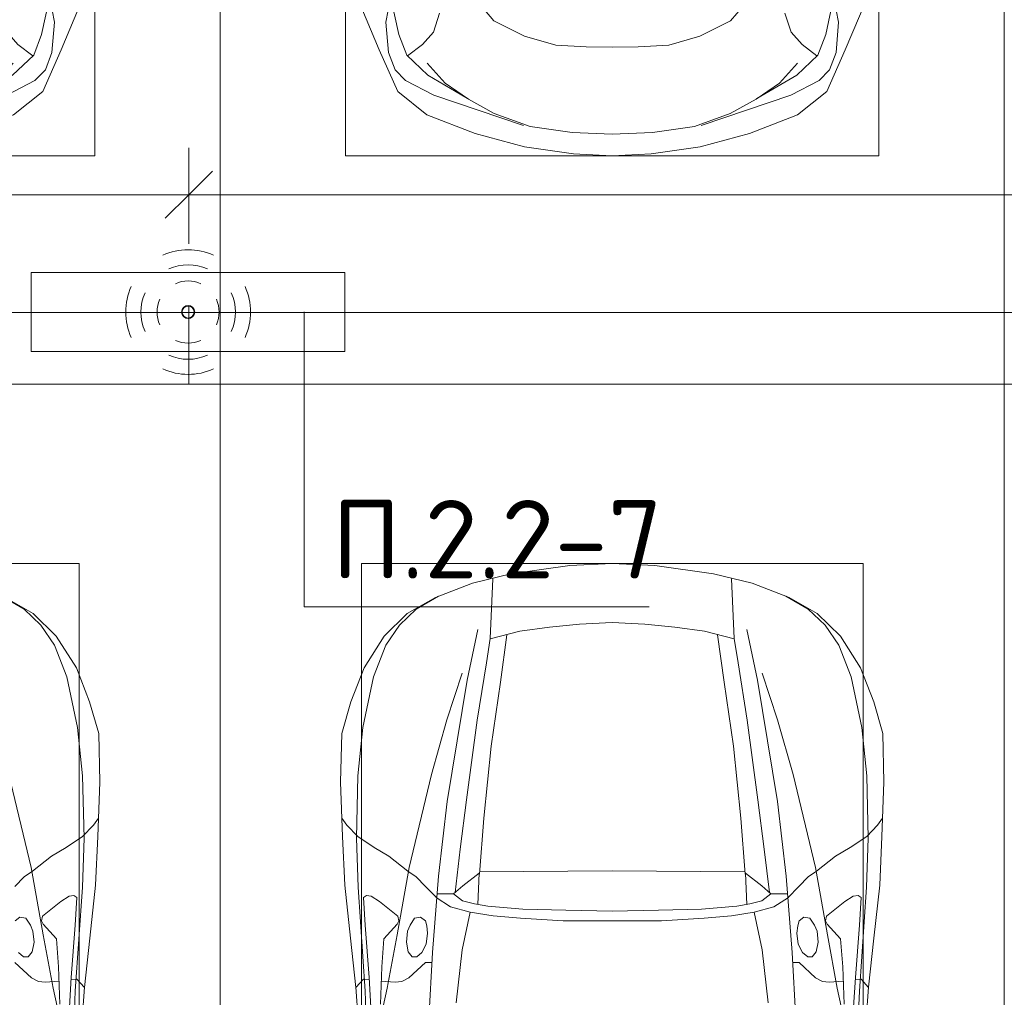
# Model space of a CAD drawing. Header units: millimetres. Extents: x -32229 to 288056, y -13689 to 125138.
# Tile 114 of 193: x 5396 to 8535, y 102167 to 105284. Entities that reach past the tile are written whole.
import ezdxf

# ---------------------------------------------------------------- set-up
doc = ezdxf.new("R2010")
doc.units = ezdxf.units.MM
for name, color, linetype, lineweight in [('A-ANNO-DIMS', 7, 'Continuous', 9), ('A-ANNO-DIMS-200', 7, 'Continuous', 9), ('A-ANNO-NOTE', 7, 'Continuous', 18), ('A-DETL-GENF', 7, 'Continuous', 18), ('A-DETL-THIN', 7, 'Continuous', 9), ('C-PRKG', 7, 'Continuous', 18), ('G-ANNO-TEXT', 7, 'Continuous', 9)]:
    doc.layers.add(name, color=color, linetype=linetype, lineweight=lineweight)
doc.layers.add('A-DETL', color=7, linetype='Continuous', lineweight=9, true_color=0x00a600)
doc.styles.add('GOST Common_3', font='GOST_Common.ttf', dxfattribs={"width": 0.9, "height": 250})
doc.styles.add('ISOCPEUR', font='isocpeur.ttf', dxfattribs={"height": 250})
doc.dimstyles.new('ГОСТ_2_5_мм2', dxfattribs={"dimscale": 304.8, "dimtxt": 251.428749, "dimasz": 0.492126, "dimexe": 0.492126, "dimexo": 0.656168, "dimgap": 0.098425, "dimtad": 1, "dimdec": 0, "dimdsep": 46, "dimtxsty": 'GOST Common_3', "dimblk1": 'OBLIQUE', "dimblk2": 'OBLIQUE', "dimsah": 1, "dimcen": 0.09, "dimazin": 2, "dimtfac": 1, "dimtdec": 4, "dimtix": 1, "dimtmove": 0, "dimatfit": 3, "dimfxl": 1, "dimtvp": 1, "dimtolj": 1, "dimtzin": 0, "dimarcsym": 2})

# ---------------------------------------------------------------- blocks, each defined once
blk = doc.blocks.new('АР_Машиноместо - 5300x2500_С-V39--02 ЭО')
at = {"layer": 'A-DETL-GENF', "color": 253, "lineweight": 13, "true_color": 0xaaaaaa}
for p, q in [((507.1, -4462.6), (419.6, -4254.2)), ((1992.9, -4462.6), (2080.4, -4254.2)), ((543.7, -4295.1), (528.4, -4374.7)), ((569.5, -4413.1), (543.7, -4295.1)), ((812.5, -4298.9), (872.7, -4370.2)), ((1687.5, -4298.9), (1627.3, -4370.2)), ((1930.5, -4413.1), (1956.3, -4295.1)), ((1956.3, -4295.1), (1971.6, -4374.7)), ((699.7, -4345.5), (679.6, -4406.3)), ((1800.3, -4345.5), (1820.4, -4406.3)), ((528.4, -4374.7), (536.4, -4471.4)), ((872.7, -4370.2), (970.5, -4419.3)), ((1627.3, -4370.2), (1529.5, -4419.3)), ((1971.6, -4374.7), (1963.6, -4471.4)), ((594.6, -4479.3), (569.5, -4413.1)), ((679.6, -4406.3), (645, -4445.5)), ((970.5, -4419.3), (1069.6, -4447.3)), ((1529.5, -4419.3), (1430.4, -4447.3)), ((1820.4, -4406.3), (1855, -4445.5)), ((1905.4, -4479.3), (1930.5, -4413.1)), ((645, -4445.5), (597.3, -4481.4)), ((1069.6, -4447.3), (1167.1, -4453.2)), ((1167.1, -4453.2), (1250, -4453.9)), ((1332.9, -4453.2), (1250, -4453.9)), ((1430.4, -4447.3), (1332.9, -4453.2)), ((1855, -4445.5), (1902.7, -4481.4)), ((565.9, -4595.1), (507.1, -4462.6)), ((536.4, -4471.4), (557.5, -4525.7)), ((661.8, -4543.1), (594.6, -4479.3)), ((1838.2, -4543.1), (1905.4, -4479.3)), ((1934.1, -4595.1), (1992.9, -4462.6)), ((1963.6, -4471.4), (1942.5, -4525.7)), ((717.1, -4568.9), (659.6, -4505.3)), ((1782.9, -4568.9), (1840.4, -4505.3)), ((557.5, -4525.7), (590.7, -4560.1)), ((788.5, -4617.7), (661.8, -4543.1)), ((1711.5, -4617.7), (1838.2, -4543.1)), ((1942.5, -4525.7), (1909.3, -4560.1)), ((590.7, -4560.1), (680.7, -4606.5)), ((791.3, -4619.7), (717.1, -4568.9)), ((1708.7, -4619.7), (1782.9, -4568.9)), ((1909.3, -4560.1), (1819.3, -4606.5)), ((659.1, -4669.9), (565.9, -4595.1)), ((680.7, -4606.5), (967, -4703.6)), ((1819.3, -4606.5), (1533, -4703.6)), ((1840.9, -4669.9), (1934.1, -4595.1)), ((873.9, -4665.1), (791.3, -4619.7)), ((1626.1, -4665.1), (1708.7, -4619.7)), ((812.7, -4729.4), (659.1, -4669.9)), ((988.2, -4706.7), (873.9, -4665.1)), ((1511.8, -4706.7), (1626.1, -4665.1)), ((1687.3, -4729.4), (1840.9, -4669.9)), ((1122.2, -4726.4), (988.2, -4706.7)), ((1377.8, -4726.4), (1511.8, -4706.7)), ((970.2, -4771.8), (812.7, -4729.4)), ((1250, -4731.7), (1122.2, -4726.4)), ((1250, -4731.7), (1377.8, -4726.4)), ((1529.8, -4771.8), (1687.3, -4729.4)), ((1126.4, -4794.1), (970.2, -4771.8)), ((1250, -4800), (1126.4, -4794.1)), ((1250, -4800), (1373.6, -4794.1)), ((1373.6, -4794.1), (1529.8, -4771.8))]:
    blk.add_line(p, q, dxfattribs=at)
at = {"layer": 'C-PRKG', "color": 253, "lineweight": 13, "true_color": 0xaaaaaa}
for p, q in [((0, 0), (0, -5300)), ((2500, 0), (2500, -5300)), ((400, -500), (400, -4800)), ((2100, -500), (2100, -4800)), ((400, -4800), (2100, -4800)), ((2500, -5300), (0, -5300))]:
    blk.add_line(p, q, dxfattribs=at)
blk = doc.blocks.new('АР_Машиноместо - 4900x2400_М__5300х2500_-V41--02 ЭО')
at = {"layer": 'A-DETL-GENF', "color": 254, "lineweight": 13, "true_color": 0xd4d4d4}
for p, q in [((1803.7, 4395.8), (1875, 4354.8)), ((1875, 4354.8), (1928.5, 4303.1)), ((1928.5, 4303.1), (1972.2, 4239.8)), ((1972.2, 4239.8), (2011.4, 4138.1)), ((2011.4, 4138.1), (2045.3, 3976.8)), ((2045.3, 3976.8), (2061.4, 3823.4)), ((1897.7, 3530.2), (1826.4, 3827.1)), ((2061.4, 3823.4), (2065.8, 3623.7)), ((2065.8, 3623.7), (2060.5, 3468.5)), ((1936, 3316.2), (1897.7, 3530.2)), ((2060.5, 3468.5), (2038, 3136.6)), ((1967.3, 3145.9), (1936, 3316.2)), ((1987.5, 3053.2), (1967.3, 3145.9)), ((2038, 3136.6), (2033.7, 3036.3))]:
    blk.add_line(p, q, dxfattribs=at)
at = {"layer": 'A-DETL-GENF', "color": 253, "lineweight": 13, "true_color": 0xaaaaaa}
for p, q in [((1814, 4391.6), (1903.7, 4340.6)), ((1903.7, 4340.6), (1977.5, 4267.9)), ((1977.5, 4267.9), (2041.4, 4167)), ((2041.4, 4167), (2083.6, 4059.2)), ((2083.6, 4059.2), (2112.6, 3958.4)), ((2112.6, 3958.4), (2116, 3802.9)), ((2116, 3802.9), (2109.8, 3630)), ((2096.2, 3665.5), (2111.9, 3688.4)), ((2061.4, 3629.8), (2096.2, 3665.5)), ((2008.6, 3594.2), (2061.4, 3629.8)), ((2109.8, 3630), (2102.9, 3474.2)), ((1962.1, 3567), (2008.6, 3594.2)), ((1901.7, 3518.6), (1962.1, 3567)), ((1875.1, 3501.2), (1901.7, 3518.6)), ((1845.3, 3470.4), (1875.1, 3501.2)), ((2102.9, 3474.2), (2084.3, 3305.9)), ((1992, 3422.8), (1933.2, 3375.1)), ((2018.5, 3439.1), (1992, 3422.8)), ((2033.8, 3441.1), (2018.5, 3439.1)), ((2043.4, 3434.5), (2033.8, 3441.1)), ((2037.8, 3347.3), (2043.4, 3434.5)), ((1861.3, 3372.5), (1845.9, 3360.7)), ((1880, 3369.3), (1861.3, 3372.5)), ((1894.8, 3346.8), (1880, 3369.3)), ((1933.2, 3375.1), (1930.3, 3360.7)), ((1930.3, 3360.7), (1935.4, 3349.7)), ((1902.9, 3327.4), (1894.8, 3346.8)), ((1935.4, 3349.7), (1977.8, 3303.2)), ((2025.2, 3179.9), (2037.8, 3347.3)), ((1906.4, 3292.5), (1902.9, 3327.4)), ((1977.8, 3303.2), (1984.7, 3213.7)), ((2084.3, 3305.9), (2067.1, 3148.3)), ((1900.2, 3262.3), (1906.4, 3292.5)), ((1856.8, 3259.9), (1873.2, 3246.1)), ((1873.2, 3246.1), (1887.9, 3245.7)), ((1887.9, 3245.7), (1900.2, 3262.3)), ((1845.5, 3228.1), (1898.3, 3179.4)), ((1984.7, 3213.7), (1989.1, 3094.6)), ((1898.3, 3179.4), (1920.5, 3167.7)), ((2019.2, 3085), (2025.2, 3179.9)), ((2024.8, 3173.5), (2043.1, 3174.2)), ((2043.1, 3174.2), (2067.1, 3148.3)), ((1920.5, 3167.7), (1941.6, 3165.4)), ((1941.6, 3165.4), (1986.4, 3168)), ((2067.2, 3149.3), (2054, 2964.8))]:
    blk.add_line(p, q, dxfattribs=at)
at = {"layer": 'C-PRKG', "color": 253, "lineweight": 13, "true_color": 0xaaaaaa}
for p, q in [((2500, 5300), (0, 5300)), ((0, 0), (0, 5300)), ((2500, 0), (2500, 5300)), ((450, 4500), (2050, 4500)), ((2050, 800), (2050, 4500))]:
    blk.add_line(p, q, dxfattribs=at)
blk = doc.blocks.new('АР_Машиноместо - 4900x2400_М__5300х2500_-2211001--02 ЭО')
at = {"layer": 'A-DETL-GENF', "color": 253, "lineweight": 13, "true_color": 0xaaaaaa}
for p, q in [((659.3, -2936), (676.4, -3260.1)), ((1840.7, -2936), (1823.6, -3260.1)), ((432.8, -3149.3), (446, -2964.8)), ((2067.2, -3149.3), (2054, -2964.8)), ((480.8, -3085), (474.8, -3179.9)), ((515.3, -3213.7), (510.9, -3094.6)), ((1984.7, -3213.7), (1989.1, -3094.6)), ((2019.2, -3085), (2025.2, -3179.9)), ((415.7, -3305.9), (432.8, -3149.3)), ((456.9, -3174.2), (432.9, -3148.3)), ((558.4, -3165.4), (513.6, -3168)), ((579.5, -3167.7), (558.4, -3165.4)), ((601.7, -3179.4), (579.5, -3167.7)), ((1898.3, -3179.4), (1920.5, -3167.7)), ((1920.5, -3167.7), (1941.6, -3165.4)), ((1941.6, -3165.4), (1986.4, -3168)), ((2043.1, -3174.2), (2067.1, -3148.3)), ((2084.3, -3305.9), (2067.1, -3148.3)), ((475.2, -3173.5), (456.9, -3174.2)), ((474.8, -3179.9), (462.2, -3347.3)), ((654.5, -3228.1), (601.7, -3179.4)), ((1845.5, -3228.1), (1898.3, -3179.4)), ((2024.8, -3173.5), (2043.1, -3174.2)), ((2025.2, -3179.9), (2037.8, -3347.3)), ((522.2, -3303.2), (515.3, -3213.7)), ((674.6, -3227.6), (654.5, -3228.1)), ((1825.4, -3227.6), (1845.5, -3228.1)), ((1977.8, -3303.2), (1984.7, -3213.7)), ((599.8, -3262.3), (593.6, -3292.5)), ((612.1, -3245.7), (599.8, -3262.3)), ((626.8, -3246.1), (612.1, -3245.7)), ((643.2, -3259.9), (626.8, -3246.1)), ((657.2, -3286.3), (643.2, -3259.9)), ((676.4, -3260.1), (695.7, -3502.8)), ((1823.6, -3260.1), (1804.3, -3502.8)), ((1842.8, -3286.3), (1856.8, -3259.9)), ((1856.8, -3259.9), (1873.2, -3246.1)), ((1873.2, -3246.1), (1887.9, -3245.7)), ((1887.9, -3245.7), (1900.2, -3262.3)), ((1900.2, -3262.3), (1906.4, -3292.5)), ((593.6, -3292.5), (597.1, -3327.4)), ((661.1, -3321.2), (657.2, -3286.3)), ((1838.9, -3321.2), (1842.8, -3286.3)), ((1906.4, -3292.5), (1902.9, -3327.4)), ((397.1, -3474.2), (415.7, -3305.9)), ((564.6, -3349.7), (522.2, -3303.2)), ((597.1, -3327.4), (605.2, -3346.8)), ((658.7, -3344.5), (661.1, -3321.2)), ((1841.3, -3344.5), (1838.9, -3321.2)), ((1902.9, -3327.4), (1894.8, -3346.8)), ((1935.4, -3349.7), (1977.8, -3303.2)), ((2102.9, -3474.2), (2084.3, -3305.9)), ((462.2, -3347.3), (456.6, -3434.5)), ((569.7, -3360.7), (564.6, -3349.7)), ((605.2, -3346.8), (620, -3369.3)), ((654.1, -3360.7), (658.7, -3344.5)), ((1845.9, -3360.7), (1841.3, -3344.5)), ((1894.8, -3346.8), (1880, -3369.3)), ((1930.3, -3360.7), (1935.4, -3349.7)), ((2037.8, -3347.3), (2043.4, -3434.5)), ((508, -3422.8), (566.8, -3375.1)), ((566.8, -3375.1), (569.7, -3360.7)), ((620, -3369.3), (638.7, -3372.5)), ((638.7, -3372.5), (654.1, -3360.7)), ((1861.3, -3372.5), (1845.9, -3360.7)), ((1880, -3369.3), (1861.3, -3372.5)), ((1933.2, -3375.1), (1930.3, -3360.7)), ((1992, -3422.8), (1933.2, -3375.1)), ((811.1, -3414.8), (773, -3424.2)), ((853.3, -3407.2), (811.1, -3414.8)), ((825.6, -3512.1), (821, -3413)), ((965.3, -3397.8), (853.3, -3407.2)), ((1102.5, -3394.3), (965.3, -3397.8)), ((1250, -3391.3), (1102.5, -3394.3)), ((1250, -3391.3), (1397.5, -3394.3)), ((1397.5, -3394.3), (1534.7, -3397.8)), ((1534.7, -3397.8), (1646.7, -3407.2)), ((1646.7, -3407.2), (1688.9, -3414.8)), ((1674.4, -3512.1), (1679, -3413)), ((1688.9, -3414.8), (1727, -3424.2)), ((456.6, -3434.5), (466.2, -3441.1)), ((466.2, -3441.1), (481.5, -3439.1)), ((481.5, -3439.1), (508, -3422.8)), ((690.2, -3433.7), (654.7, -3470.4)), ((744.1, -3447.2), (691.3, -3447.2)), ((773, -3424.2), (744.1, -3447.2)), ((744.3, -3447), (773.2, -3472.4)), ((1755.7, -3447), (1726.8, -3472.4)), ((1727, -3424.2), (1755.7, -3447)), ((1755.7, -3447.2), (1808.7, -3447.2)), ((1809.8, -3433.7), (1845.3, -3470.4)), ((2018.5, -3439.1), (1992, -3422.8)), ((2033.8, -3441.1), (2018.5, -3439.1)), ((2043.4, -3434.5), (2033.8, -3441.1)), ((390.2, -3630), (397.1, -3474.2)), ((654.7, -3470.4), (624.9, -3501.2)), ((773.2, -3472.4), (825.6, -3512.1)), ((1726.8, -3472.4), (1674.4, -3512.1)), ((1845.3, -3470.4), (1875.1, -3501.2)), ((2109.8, -3630), (2102.9, -3474.2)), ((624.9, -3501.2), (598.3, -3518.6)), ((840.1, -3687.8), (826.6, -3509.6)), ((1659.9, -3687.8), (1673.4, -3509.6)), ((1875.1, -3501.2), (1901.7, -3518.6)), ((598.3, -3518.6), (537.9, -3567)), ((1250, -3520.1), (827.2, -3517.2)), ((1250, -3520.1), (1672.8, -3517.2)), ((1901.7, -3518.6), (1962.1, -3567)), ((537.9, -3567), (491.4, -3594.2)), ((1962.1, -3567), (2008.6, -3594.2)), ((491.4, -3594.2), (438.6, -3629.8)), ((2008.6, -3594.2), (2061.4, -3629.8)), ((384, -3802.9), (390.2, -3630)), ((438.6, -3629.8), (403.8, -3665.5)), ((2061.4, -3629.8), (2096.2, -3665.5)), ((2116, -3802.9), (2109.8, -3630)), ((403.8, -3665.5), (388.1, -3688.4)), ((2096.2, -3665.5), (2111.9, -3688.4)), ((863.9, -3917.5), (840.1, -3687.8)), ((1636.1, -3917.5), (1659.9, -3687.8)), ((387.4, -3958.4), (384, -3802.9)), ((2112.6, -3958.4), (2116, -3802.9)), ((893.6, -4121.6), (863.9, -3917.5)), ((1606.4, -4121.6), (1636.1, -3917.5)), ((416.4, -4059.2), (387.4, -3958.4)), ((2083.6, -4059.2), (2112.6, -3958.4)), ((458.6, -4167), (416.4, -4059.2)), ((2041.4, -4167), (2083.6, -4059.2)), ((914, -4272.5), (893.6, -4121.6)), ((1586, -4272.5), (1606.4, -4121.6)), ((522.5, -4267.9), (458.6, -4167)), ((1977.5, -4267.9), (2041.4, -4167)), ((596.3, -4340.6), (522.5, -4267.9)), ((955.5, -4283.9), (861, -4259.4)), ((861.2, -4260.3), (869.3, -4451.1)), ((1544.5, -4283.9), (1639, -4259.4)), ((1638.8, -4260.3), (1630.7, -4451.1)), ((1903.7, -4340.6), (1977.5, -4267.9)), ((1050.4, -4297.3), (955.5, -4283.9)), ((1146, -4306.7), (1050.4, -4297.3)), ((1354, -4306.7), (1449.6, -4297.3)), ((1449.6, -4297.3), (1544.5, -4283.9)), ((1250, -4312), (1146, -4306.7)), ((1250, -4312), (1354, -4306.7)), ((686, -4391.6), (596.3, -4340.6)), ((1814, -4391.6), (1903.7, -4340.6)), ((804.4, -4436.7), (686, -4391.6)), ((1695.6, -4436.7), (1814, -4391.6)), ((927, -4466.6), (804.4, -4436.7)), ((1573, -4466.6), (1695.6, -4436.7)), ((1114.6, -4493), (927, -4466.6)), ((1385.4, -4493), (1573, -4466.6)), ((1250, -4500), (1114.6, -4493)), ((1250, -4500), (1385.4, -4493))]:
    blk.add_line(p, q, dxfattribs=at)
at = {"layer": 'A-DETL-GENF', "color": 254, "lineweight": 13, "true_color": 0xd4d4d4}
for p, q in [((462, -3136.6), (466.3, -3036.3)), ((2038, -3136.6), (2033.7, -3036.3)), ((512.5, -3053.2), (532.7, -3145.9)), ((1987.5, -3053.2), (1967.3, -3145.9)), ((752.8, -3099), (771.7, -3268.5)), ((1747.2, -3099), (1728.3, -3268.5)), ((439.5, -3468.5), (462, -3136.6)), ((2060.5, -3468.5), (2038, -3136.6)), ((532.7, -3145.9), (564, -3316.2)), ((1967.3, -3145.9), (1936, -3316.2)), ((771.7, -3268.5), (797.1, -3388.2)), ((1728.3, -3268.5), (1702.9, -3388.2)), ((564, -3316.2), (602.3, -3530.2)), ((1936, -3316.2), (1897.7, -3530.2)), ((797.1, -3388.2), (734.6, -3405.8)), ((870, -3377.1), (797.1, -3388.2)), ((957.1, -3368.9), (870, -3377.1)), ((1093.5, -3360.7), (957.1, -3368.9)), ((1250, -3360.7), (1093.5, -3360.7)), ((1250, -3360.7), (1406.5, -3360.7)), ((1406.5, -3360.7), (1542.9, -3368.9)), ((1542.9, -3368.9), (1630, -3377.1)), ((1630, -3377.1), (1702.9, -3388.2)), ((1702.9, -3388.2), (1765.4, -3405.8)), ((734.6, -3405.8), (688.5, -3435.5)), ((1765.4, -3405.8), (1811.5, -3435.5)), ((749.1, -3450.8), (765.5, -3589.1)), ((1750.9, -3450.8), (1734.5, -3589.1)), ((434.2, -3623.7), (439.5, -3468.5)), ((2065.8, -3623.7), (2060.5, -3468.5)), ((695.7, -3502.8), (723.2, -3741.5)), ((1804.3, -3502.8), (1776.8, -3741.5)), ((602.3, -3530.2), (673.6, -3827.1)), ((1897.7, -3530.2), (1826.4, -3827.1)), ((765.5, -3589.1), (785.7, -3746.6)), ((1734.5, -3589.1), (1714.3, -3746.6)), ((438.6, -3823.4), (434.2, -3623.7)), ((2061.4, -3823.4), (2065.8, -3623.7)), ((723.2, -3741.5), (786.9, -4128.3)), ((785.7, -3746.6), (819.4, -4000.8)), ((1714.3, -3746.6), (1680.6, -4000.8)), ((1776.8, -3741.5), (1713.1, -4128.3)), ((454.7, -3976.8), (438.6, -3823.4)), ((673.6, -3827.1), (722.7, -4001.8)), ((1826.4, -3827.1), (1777.3, -4001.8)), ((2045.3, -3976.8), (2061.4, -3823.4)), ((488.6, -4138.1), (454.7, -3976.8)), ((2011.4, -4138.1), (2045.3, -3976.8)), ((722.7, -4001.8), (771.7, -4149.8)), ((819.4, -4000.8), (849, -4182.8)), ((1680.6, -4000.8), (1651, -4182.8)), ((1777.3, -4001.8), (1728.3, -4149.8)), ((527.8, -4239.8), (488.6, -4138.1)), ((786.9, -4128.3), (821.1, -4289.8)), ((1713.1, -4128.3), (1678.9, -4289.8)), ((1972.2, -4239.8), (2011.4, -4138.1)), ((849, -4182.8), (861.2, -4260.3)), ((1651, -4182.8), (1638.8, -4260.3)), ((571.5, -4303.1), (527.8, -4239.8)), ((1928.5, -4303.1), (1972.2, -4239.8)), ((625, -4354.8), (571.5, -4303.1)), ((1875, -4354.8), (1928.5, -4303.1)), ((696.3, -4395.8), (625, -4354.8)), ((1803.7, -4395.8), (1875, -4354.8))]:
    blk.add_line(p, q, dxfattribs=at)
at = {"layer": 'C-PRKG', "color": 253, "lineweight": 13, "true_color": 0xaaaaaa}
for p, q in [((0, 0), (0, -5300)), ((2500, 0), (2500, -5300)), ((450, -800), (450, -4500)), ((2050, -800), (2050, -4500)), ((450, -4500), (2050, -4500)), ((2500, -5300), (0, -5300))]:
    blk.add_line(p, q, dxfattribs=at)
blk = doc.blocks.new('Наметкина 10_РД_АР_П_rvt-1--02 ЭО')
at = {"layer": 'C-PRKG', "color": 253, "lineweight": 13, "true_color": 0xaaaaaa}
for name, p in [('АР_Машиноместо - 5300x2500_С-V39--02 ЭО', (3535.3, 109650)), ('АР_Машиноместо - 5300x2500_С-V39--02 ЭО', (6035.3, 109650)), ('АР_Машиноместо - 4900x2400_М__5300х2500_-V41--02 ЭО', (3535.3, 99050)), ('АР_Машиноместо - 4900x2400_М__5300х2500_-V41--02 ЭО', (8535.3, 99050))]:
    blk.add_blockref(name, p, dxfattribs=at)
at = {"layer": 'C-PRKG', "color": 253, "lineweight": 13, "true_color": 0xaaaaaa, "rotation": 180}
blk.add_blockref('АР_Машиноместо - 4900x2400_М__5300х2500_-2211001--02 ЭО', (8535.3, 99050), dxfattribs=at)
blk = doc.blocks.new('DIMBLOCK140--02 ЭО')
at = {"layer": 'A-ANNO-DIMS-200'}
for p, q in [((-65.1, 104568.6), (-65.1, 104875.5)), ((5935.3, 104569.4), (5935.3, 104875.5)), ((-65.1, 104725.5), (9.9, 104800.5)), ((5935.3, 104725.5), (6010.3, 104800.5)), ((-65.1, 104725.5), (-140.1, 104650.5)), ((-65.1, 104725.5), (5935.3, 104725.5)), ((-65.1, 104725.5), (-65.1, 104568.6)), ((5935.3, 104725.5), (5860.3, 104650.5)), ((5935.3, 104725.5), (5935.3, 104569.4))]:
    blk.add_line(p, q, dxfattribs=at)
at = {"layer": 'A-ANNO-DIMS-200', "color": 0, "insert": (2619.7, 105082.2), "char_height": 250, "width": 756.843, "attachment_point": 1, "line_spacing_factor": 1.022761, "style": 'GOST Common_3'}
blk.add_mtext('6000', dxfattribs=at)
blk = doc.blocks.new('_Oblique')
at = {"color": 0, "linetype": 'ByBlock', "lineweight": -2}
blk.add_line((-0.5, -0.5), (0.5, 0.5), dxfattribs=at)
blk = doc.blocks.new('DIMBLOCK141--02 ЭО')
at = {"layer": 'A-ANNO-DIMS-200'}
for p, q in [((11935.1, 104906.8), (11935.1, 104575.5)), ((11935.1, 104725.5), (11935.1, 104906.8)), ((5935.3, 104569.4), (5935.3, 104875.5)), ((5935.3, 104725.5), (6010.3, 104800.5)), ((11935.1, 104725.5), (12010.1, 104800.5)), ((5935.3, 104725.5), (5860.3, 104650.5)), ((5935.3, 104725.5), (11935.1, 104725.5)), ((5935.3, 104725.5), (5935.3, 104569.4)), ((11935.1, 104725.5), (11860.1, 104650.5))]:
    blk.add_line(p, q, dxfattribs=at)
at = {"layer": 'A-ANNO-DIMS-200', "color": 0, "insert": (8619.8, 105082.2), "char_height": 250, "width": 756.843, "attachment_point": 1, "line_spacing_factor": 1.022761, "style": 'GOST Common_3'}
blk.add_mtext('6000', dxfattribs=at)

msp = doc.modelspace()

# ---------------------------------------------------------------- linework, layer by layer
at = {"layer": 'A-ANNO-NOTE', "color": 5, "lineweight": 9, "true_color": 0x0000ff}
for p, q in [((5433.1, 104478.1), (6433.1, 104478.1)), ((5433.1, 104225.4), (5433.1, 104478.1)), ((6433.1, 104478.1), (6433.1, 104225.4)), ((6433.1, 104225.4), (5433.1, 104225.4))]:
    msp.add_line(p, q, dxfattribs=at)
for centre in [(5932.2, 104351.6), (5933.1, 104352.5), (5933.1, 104350.8), (5934, 104351.6)]:
    msp.add_circle(centre, 20, dxfattribs=at)
for centre, radius, start, end in [((5933.1, 104350.8), 199.6, 66, 114), ((5933.1, 104350.8), 151.5, 66, 114), ((5933.1, 104350.8), 99.8, 66, 114), ((5934, 104351.6), 199.6, 156, 204), ((5934, 104351.6), 151.5, 156, 204), ((5932.2, 104351.6), 151.5, 336, 24), ((5932.2, 104351.6), 199.6, 336, 24), ((5934, 104351.6), 99.8, 156, 204), ((5932.2, 104351.6), 99.8, 336, 24), ((5933.1, 104352.5), 99.8, 246, 294), ((5933.1, 104352.5), 151.5, 246, 294), ((5933.1, 104352.5), 199.6, 246, 294)]:
    msp.add_arc(centre, radius, start, end, dxfattribs=at)
at = {"layer": 'A-DETL', "color": 5, "true_color": 0x0000ff}
for p, q in [((5935.3, 104369.4), (5935.3, 104121.2)), ((9805.3, 104121.2), (-18064.9, 104121.2))]:
    msp.add_line(p, q, dxfattribs=at)
at = {"layer": 'A-DETL-THIN'}
for p, q in [((6303.2, 104351.8), (6303.2, 103411.8)), ((6303.2, 103411.8), (7403.2, 103411.8))]:
    msp.add_line(p, q, dxfattribs=at)

# ---------------------------------------------------------------- block references
at = {"lineweight": 5}
msp.add_blockref('Наметкина 10_РД_АР_П_rvt-1--02 ЭО', (0, 0), dxfattribs=at)

# ---------------------------------------------------------------- texts
at = {"layer": 'G-ANNO-TEXT', "insert": (6390.9, 103752.2), "char_height": 250, "width": 1068.58, "attachment_point": 1, "line_spacing_factor": 1.139951, "style": 'ISOCPEUR'}
msp.add_mtext('\\pt600,1200,1800,2400,3000,3600,4200,4800,5400,6000,6600,7200,7800,8400,9000,9600,10200,10800,11400,12000,12600,13200,13800,14400,15000,15600,16200,16800,17400,18000,18600,19200;П.2.2-7', dxfattribs=at)

# ---------------------------------------------------------------- dimensions: what is measured, and where the dimension line sits
at = {"layer": 'A-ANNO-DIMS'}
for base, p1, p2, override, picture, middle in [((11935.1, 104725.5), (5935.3, 104369.4), (11935.1, 105106.8), {"dimpost": '<>', "dimfxl": 6044.999583}, 'DIMBLOCK141--02 ЭО', (8935.2, 104880.5)), ((5935.3, 104725.5), (-65.1, 104368.6), (5935.3, 104369.4), {"dimpost": '<>', "dimfxl": 6000.374621}, 'DIMBLOCK140--02 ЭО', (2935.1, 104880.5))]:
    dim = msp.add_linear_dim(base=base, p1=p1, p2=p2, dimstyle='ГОСТ_2_5_мм2', override=override, dxfattribs=at)
    dim.commit()
    dim.dimension.update_dxf_attribs({"geometry": picture, "text_midpoint": middle})

doc.saveas('drawing.dxf')
